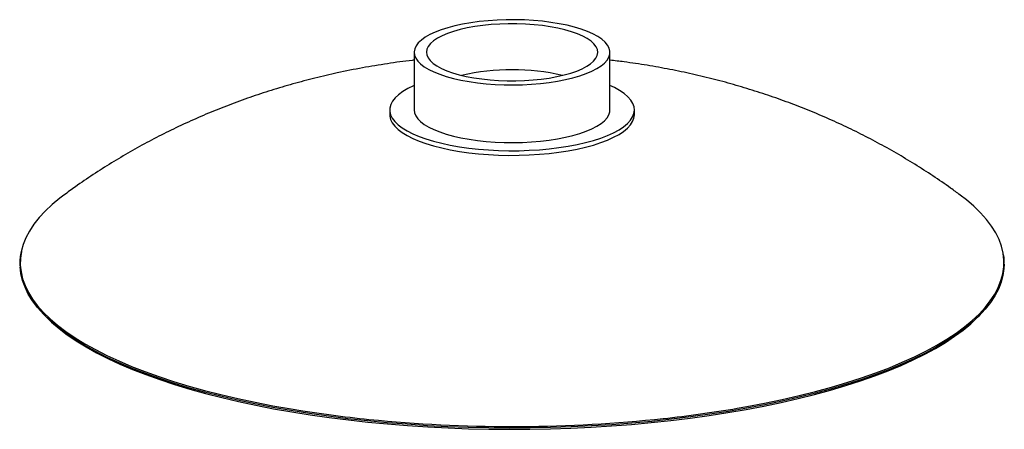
# Paper-space layout '_Dimétrica' of a CAD drawing. Header units: millimetres. Extents: x -201 to 201, y -100 to 67.
import ezdxf

# ---------------------------------------------------------------- set-up
doc = ezdxf.new("R2010")
doc.units = ezdxf.units.MM

psp = doc.layouts.new('_Dimétrica')

# ---------------------------------------------------------------- linework, layer by layer
at = {"color": 7, "linetype": 'Continuous', "lineweight": 25}
for p, q in [((-40, 53.74), (-40, 30.17)), ((40, 30.17), (40, 53.74)), ((-50, 30.17), (-50, 28.28)), ((50, 28.28), (50, 30.17)), ((-191.4, -53.31), (-190.78, -53.96)), ((190.78, -53.96), (191.4, -53.31))]:
    psp.add_line(p, q, dxfattribs=at)
at = {"color": 7, "linetype": 'Continuous', "lineweight": 25, "flags": 128}
for points in [[(-14.14, 41.27), (-10.58, 40.88), (-6.92, 40.61), (-3.2, 40.45), (0.55, 40.41), (4.29, 40.48), (8, 40.68), (11.63, 40.98), (15.17, 41.4), (18.56, 41.93), (21.8, 42.56), (24.85, 43.29), (27.67, 44.11), (30.26, 45.02), (32.57, 46), (34.6, 47.05), (36.33, 48.16), (37.74, 49.32), (38.81, 50.52), (39.55, 51.74), (39.94, 52.99), (39.97, 54.24), (39.66, 55.48), (38.99, 56.71), (37.99, 57.92), (36.65, 59.08), (34.99, 60.2), (33.02, 61.27), (30.76, 62.26), (28.23, 63.19), (25.45, 64.03), (22.45, 64.78), (19.25, 65.43), (15.88, 65.98), (12.37, 66.42), (8.76, 66.75), (5.06, 66.97), (1.33, 67.07), (-2.42, 67.05), (-6.15, 66.91), (-9.83, 66.66), (-13.41, 66.3), (-16.88, 65.83), (-20.21, 65.25), (-23.35, 64.57), (-26.29, 63.79), (-29, 62.93), (-31.45, 61.98), (-33.62, 60.96), (-35.51, 59.88), (-37.07, 58.75), (-38.32, 57.57), (-39.22, 56.35), (-39.79, 55.12), (-40, 53.87), (-39.86, 52.62), (-39.37, 51.38), (-38.53, 50.16), (-37.36, 48.98), (-35.86, 47.83), (-34.04, 46.74), (-31.92, 45.71), (-29.52, 44.74), (-26.87, 43.86), (-23.97, 43.07), (-20.87, 42.37), (-17.58, 41.76), (-14.14, 41.27)], [(-12.37, 42.83), (-9, 42.47), (-5.53, 42.22), (-2.01, 42.09), (1.54, 42.08), (5.07, 42.2), (8.55, 42.43), (11.94, 42.77), (15.2, 43.23), (18.32, 43.8), (21.24, 44.47), (23.94, 45.23), (26.4, 46.08), (28.59, 47.01), (30.49, 48.01), (32.07, 49.07), (33.32, 50.17), (34.24, 51.32), (34.8, 52.48), (35, 53.66), (34.84, 54.84), (34.33, 56.01), (33.46, 57.16), (32.25, 58.27), (30.71, 59.33), (28.86, 60.34), (26.71, 61.28), (24.28, 62.14), (21.61, 62.92), (18.71, 63.6), (15.62, 64.18), (12.37, 64.65), (9, 65.01), (5.53, 65.26), (2.01, 65.39), (-1.54, 65.4), (-5.07, 65.28), (-8.55, 65.05), (-11.94, 64.71), (-15.2, 64.25), (-18.32, 63.68), (-21.24, 63.01), (-23.94, 62.25), (-26.4, 61.4), (-28.59, 60.47), (-30.49, 59.47), (-32.07, 58.41), (-33.32, 57.31), (-34.24, 56.16), (-34.8, 55), (-35, 53.82), (-34.84, 52.64), (-34.33, 51.47), (-33.46, 50.32), (-32.25, 49.21), (-30.71, 48.15), (-28.86, 47.14), (-26.71, 46.2), (-24.28, 45.34), (-21.61, 44.56), (-18.71, 43.88), (-15.62, 43.3), (-12.37, 42.83)], [(-40, 40.17), (-40.29, 40.04), (-42.63, 38.88), (-44.67, 37.66), (-46.39, 36.39), (-47.79, 35.07), (-48.85, 33.72), (-49.57, 32.35), (-49.94, 30.96), (-49.97, 29.56), (-49.64, 28.17), (-48.96, 26.79), (-47.94, 25.44), (-46.59, 24.12), (-44.9, 22.84), (-42.91, 21.61), (-40.61, 20.45), (-38.02, 19.35), (-35.17, 18.32), (-32.08, 17.38), (-28.75, 16.53), (-25.23, 15.78), (-21.53, 15.13), (-17.68, 14.58)], [(-17.68, 14.58), (-13.7, 14.14), (-9.63, 13.82), (-5.49, 13.6), (-1.31, 13.51), (2.87, 13.53), (7.04, 13.67), (11.16, 13.92), (15.2, 14.29), (19.13, 14.77), (22.93, 15.36), (26.57, 16.05), (30.02, 16.84), (33.26, 17.72), (36.27, 18.7), (39.02, 19.75), (41.5, 20.87), (43.69, 22.06), (45.57, 23.31), (47.13, 24.61), (48.36, 25.94), (49.25, 27.3), (49.8, 28.69), (50, 30.08), (49.85, 31.48), (49.34, 32.86), (48.49, 34.23), (47.31, 35.57), (45.78, 36.87), (43.94, 38.12), (41.79, 39.32), (40, 40.17)], [(-50, 28.28), (-49.97, 27.67), (-49.64, 26.28), (-48.96, 24.91), (-47.94, 23.55), (-46.59, 22.23), (-44.9, 20.95), (-42.91, 19.73), (-40.61, 18.56), (-38.02, 17.46), (-35.17, 16.44), (-32.08, 15.5), (-28.75, 14.65), (-25.23, 13.9), (-21.53, 13.24), (-17.68, 12.69)], [(-40, 30.17), (-39.86, 29.05), (-39.37, 27.81), (-38.53, 26.59), (-37.36, 25.41), (-35.86, 24.26), (-34.04, 23.17), (-31.92, 22.14), (-29.52, 21.17), (-26.87, 20.29), (-23.97, 19.5), (-20.87, 18.8), (-17.58, 18.19), (-14.14, 17.7)], [(-17.68, 12.69), (-13.7, 12.26), (-9.63, 11.93), (-5.49, 11.72), (-1.31, 11.62), (2.87, 11.65), (7.04, 11.78), (11.16, 12.04), (15.2, 12.41), (19.13, 12.89), (22.93, 13.47), (26.57, 14.16), (30.02, 14.96), (33.26, 15.84), (36.27, 16.81), (39.02, 17.86), (41.5, 18.99), (43.69, 20.18), (45.57, 21.42), (47.13, 22.72), (48.36, 24.05), (49.25, 25.42), (49.8, 26.8), (50, 28.2), (50, 28.28)], [(-14.14, 17.7), (-10.58, 17.31), (-6.92, 17.04), (-3.2, 16.88), (0.55, 16.84), (4.29, 16.91), (8, 17.11), (11.63, 17.41), (15.17, 17.83), (18.56, 18.36), (21.8, 18.99), (24.85, 19.72), (27.67, 20.54), (30.26, 21.45), (32.57, 22.43), (34.6, 23.48), (36.33, 24.59), (37.74, 25.75), (38.81, 26.95), (39.55, 28.17), (39.94, 29.42), (40, 30.17)], [(-183.13, -4.65), (-184.81, -5.92), (-187.95, -8.53), (-190.76, -11.17), (-193.24, -13.85), (-195.37, -16.56), (-197.16, -19.31), (-198.61, -22.07), (-199.71, -24.85), (-200.39, -27.3)], [(200.62, -28.53), (200.59, -28.36), (199.94, -25.56), (198.92, -22.77), (197.57, -20.01), (195.86, -17.26), (193.81, -14.54), (191.42, -11.85), (188.7, -9.19), (185.64, -6.58), (183.11, -4.63)], [(188, -56.56), (184.86, -59.16), (181.39, -61.72), (177.61, -64.22), (173.52, -66.68), (169.12, -69.07), (164.42, -71.4), (159.44, -73.66), (154.17, -75.85), (148.64, -77.96), (142.84, -80), (136.8, -81.95), (130.51, -83.82), (124, -85.59), (117.27, -87.28), (110.33, -88.87), (103.2, -90.36), (95.88, -91.75), (88.4, -93.03), (80.77, -94.22), (72.99, -95.29), (65.08, -96.25), (57.07, -97.11), (48.95, -97.85), (40.74, -98.47), (32.46, -98.98), (24.13, -99.38), (15.75, -99.66), (7.35, -99.82), (-1.07, -99.86), (-9.48, -99.79), (-17.88, -99.6), (-26.25, -99.29), (-34.57, -98.87), (-42.83, -98.32), (-51.02, -97.67), (-59.11, -96.9), (-67.1, -96.02), (-74.98, -95.03), (-82.72, -93.93), (-90.32, -92.72), (-97.76, -91.4), (-105.03, -89.99), (-112.11, -88.47), (-119, -86.86), (-125.67, -85.15), (-132.13, -83.35), (-138.36, -81.46), (-144.34, -79.49), (-150.07, -77.43), (-155.54, -75.3), (-160.73, -73.09), (-165.64, -70.81), (-170.26, -68.47), (-174.59, -66.06), (-178.6, -63.59), (-182.3, -61.07), (-185.69, -58.5), (-188.74, -55.89), (-191.47, -53.23), (-193.86, -50.54), (-195.91, -47.82), (-197.62, -45.07), (-198.98, -42.3), (-199.99, -39.52), (-200.65, -36.72), (-200.96, -33.92), (-200.96, -33.89)], [(200.98, -32.83), (200.91, -34.63), (200.51, -37.43), (199.76, -40.23), (198.66, -43.01), (197.22, -45.77), (195.42, -48.52), (193.29, -51.23), (190.81, -53.91), (188, -56.56)], [(-190.78, -53.96), (-188.13, -56.53), (-185.08, -59.13), (-181.71, -61.69), (-178.02, -64.21), (-174.02, -66.66), (-169.71, -69.06), (-165.1, -71.4), (-160.21, -73.67), (-155.03, -75.87), (-149.58, -78), (-143.87, -80.05), (-137.91, -82.02), (-131.7, -83.9), (-125.27, -85.69), (-118.61, -87.4), (-111.74, -89.01), (-104.68, -90.52), (-97.44, -91.93), (-90.03, -93.24), (-82.45, -94.44), (-74.73, -95.54), (-66.89, -96.53), (-58.92, -97.41), (-50.85, -98.17), (-42.69, -98.83), (-34.46, -99.36), (-26.16, -99.79), (-17.82, -100.1), (-9.45, -100.29), (-1.07, -100.36), (7.32, -100.32), (15.7, -100.15), (24.05, -99.88), (32.36, -99.48), (40.61, -98.97), (48.79, -98.35), (56.88, -97.61), (64.87, -96.76), (72.75, -95.8), (80.51, -94.73), (88.12, -93.55), (95.57, -92.27), (102.86, -90.89), (109.97, -89.4), (116.89, -87.82), (123.6, -86.14), (130.09, -84.36), (136.35, -82.5), (142.38, -80.56), (148.16, -78.53), (153.67, -76.42), (158.92, -74.24), (163.89, -71.99), (168.57, -69.66), (172.95, -67.28), (177.03, -64.84), (180.8, -62.34), (184.26, -59.79), (187.39, -57.19)], [(187.39, -57.19), (190.19, -54.56), (190.78, -53.96)]]:
    psp.add_lwpolyline(points, dxfattribs=at)
at = {"color": 8, "linetype": 'Continuous', "lineweight": 25, "flags": 128}
for points in [[(-200.39, -27.3), (-200.46, -27.64), (-200.86, -30.45), (-200.9, -33.25), (-200.59, -36.06), (-199.94, -38.85), (-198.92, -41.64), (-197.57, -44.41), (-195.86, -47.15), (-193.81, -49.87), (-191.42, -52.56), (-188.7, -55.22), (-185.64, -57.83), (-182.26, -60.4), (-178.55, -62.92), (-174.54, -65.38), (-170.22, -67.79), (-165.6, -70.14), (-160.69, -72.41), (-155.5, -74.62), (-150.03, -76.76), (-144.3, -78.81), (-138.32, -80.78), (-132.1, -82.67), (-125.64, -84.47), (-118.97, -86.18), (-112.08, -87.79), (-105, -89.31), (-97.73, -90.72), (-90.3, -92.04), (-85.5, -92.81)], [(187.95, -55.88), (190.76, -53.24), (193.24, -50.56), (195.37, -47.85), (197.16, -45.11), (198.61, -42.34), (199.71, -39.56), (200.46, -36.77), (200.86, -33.96), (200.9, -31.16), (200.62, -28.53)], [(92.01, -91.75), (95.86, -91.07), (103.17, -89.68), (110.3, -88.19), (117.24, -86.6), (123.97, -84.91), (130.48, -83.14), (136.76, -81.27), (142.81, -79.32), (148.6, -77.28), (154.13, -75.17), (159.4, -72.98), (164.38, -70.72), (169.07, -68.39), (173.47, -66), (177.56, -63.55), (181.35, -61.04), (184.81, -58.49), (187.95, -55.88)]]:
    psp.add_lwpolyline(points, dxfattribs=at)
at = {"color": 7, "linetype": 'Continuous', "lineweight": 25}
for centre, radius, start, end in [((0, -47.54), 94.14, 77.3504, 102.6496), ((10.16, 387.57), 486.26, 276.0922, 279.6898), ((-7.51, 407.72), 506.57, 261.1432, 264.6679)]:
    psp.add_arc(centre, radius, start, end, dxfattribs=at)
at = {"color": 8, "linetype": 'Continuous', "lineweight": 25}
psp.add_arc((-0.05, 489.12), 588.32, 264.68166, 276.03183, dxfattribs=at)
at = {"color": 7, "linetype": 'Continuous', "lineweight": 25}
for points, knots in [([(-40, 50.52), (-40.28, 50.5), (-43.93, 50.12), (-50.97, 49.1), (-61.16, 47.42), (-71.04, 45.44), (-80.51, 43.24), (-89.51, 40.85), (-98.37, 38.22), (-107.07, 35.35), (-115.62, 32.23), (-124.01, 28.87), (-132.25, 25.28), (-140.34, 21.45), (-148.27, 17.38), (-156.05, 13.08), (-163.67, 8.55), (-171.12, 3.79), (-177.6, -0.6), (-181.52, -3.5), (-183.07, -4.64)], [0, 0, 0, 0, 0.005441, 0.070815, 0.137457, 0.205192, 0.265704, 0.325813, 0.38544, 0.44458, 0.503266, 0.561555, 0.619505, 0.677172, 0.734605, 0.791845, 0.848926, 0.905877, 0.962717, 1, 1, 1, 1]), ([(183, -4.59), (181.73, -3.65), (178.1, -0.95), (171.94, 3.24), (164.55, 8.01), (157.01, 12.53), (149.33, 16.81), (141.5, 20.87), (133.54, 24.69), (125.43, 28.27), (117.19, 31.62), (108.79, 34.74), (100.25, 37.62), (91.55, 40.27), (82.68, 42.69), (73.65, 44.86), (64.47, 46.79), (55.15, 48.45), (46.98, 49.7), (41.91, 50.28), (40, 50.5)], [0, 0, 0, 0, 0.03064, 0.087276, 0.14391, 0.200568, 0.257282, 0.314091, 0.371042, 0.428193, 0.485615, 0.543384, 0.601588, 0.660314, 0.719638, 0.779606, 0.84021, 0.901367, 0.962865, 1, 1, 1, 1]), ([(-200.55, -27.56), (-200.55, -27.59), (-200.81, -28.51), (-201, -30.33), (-201.16, -32.31), (-201.07, -33.41), (-201.05, -33.6)], [0, 0, 0, 0, 0.013921, 0.458472, 0.902314, 1, 1, 1, 1]), ([(201.06, -32.52), (201.07, -32.19), (201.11, -30.96), (200.93, -29.74), (200.8, -28.85)], [0, 0, 0, 0, 0.274194, 1, 1, 1, 1])]:
    psp.add_open_spline(points, degree=3, knots=knots, dxfattribs=at)

doc.saveas('drawing.dxf')
